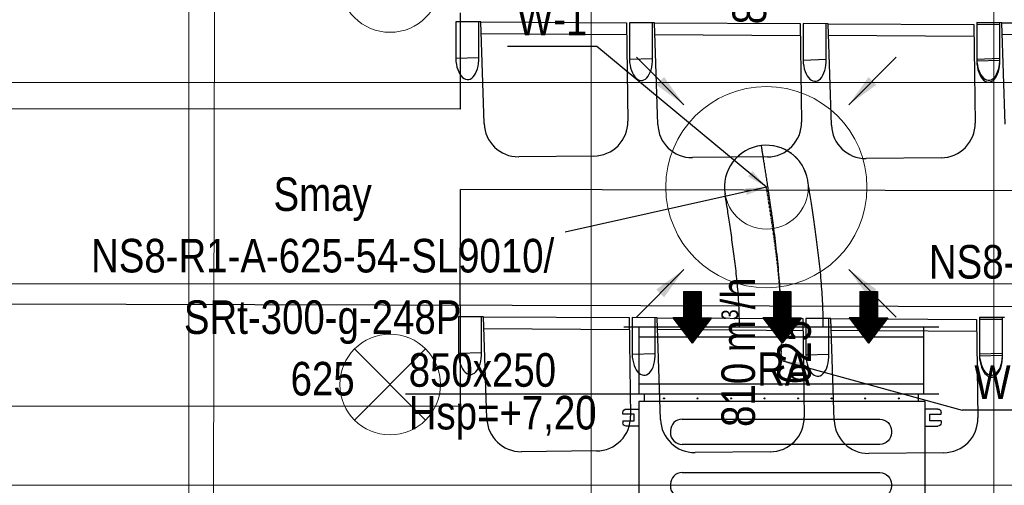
# Model space of a CAD drawing. Header units: millimetres. Extents: x -32221 to 212500, y 31663 to 93766.
# Tile 103 of 256: x 16346 to 19282, y 53313 to 54700. Entities that reach past the tile are written whole.
import ezdxf
from ezdxf.enums import TextEntityAlignment as Align

# ---------------------------------------------------------------- set-up
doc = ezdxf.new("R2010")
doc.units = ezdxf.units.MM
doc.linetypes.add('DASHDOT', pattern=[1, 0.5, -0.25, 0, -0.25])
for name, color, linetype in [('DVM_INDOOR', 104, 'Continuous'), ('FLUID-N', 7, 'Continuous'), ('FLUID-N-100-ARRGR', 7, 'Continuous'), ('FLUID-W', 7, 'Continuous'), ('FLUID-W-100-ARRGR', 7, 'Continuous'), ('FLUID-W-100-INF', 7, 'Continuous'), ('FLUID-W-100-NUM', 7, 'Continuous'), ('FLUID-W-SYM', 7, 'Continuous'), ('Sciany', 250, 'Continuous'), ('Wyposazenie', 250, 'Continuous')]:
    doc.layers.add(name, color=color, linetype=linetype)
for name, color, linetype, lineweight in [('kasetony', 42, 'Continuous', 5), ('lampy', 30, 'Continuous', 9), ('Opisy', 250, 'Continuous', 13), ('Wywiewniki', 1, 'Continuous', 20)]:
    doc.layers.add(name, color=color, linetype=linetype, lineweight=lineweight)
doc.styles.add('FDBES', font='simplex.shx')
doc.styles.get("Standard").update_dxf_attribs({"font": 'ARIALN.TTF'})
doc.linetypes.add('ZIGZAG', pattern='A,0.0001,-0.2,[131,ltypeshp.shx,S=0.2,R=0,X=-0.2,Y=0],-0.4,[131,ltypeshp.shx,S=0.2,R=180,X=0.2,Y=0],-0.2', length=0.8001)
doc.dimstyles.new('FDBES', dxfattribs={"dimscale": 50, "dimtxt": 4, "dimasz": 2.5, "dimexe": 0.8, "dimexo": 2, "dimgap": 1, "dimtad": 1, "dimdsep": 46, "dimtxsty": 'FDBES', "dimcen": 2.5, "dimclrd": 4, "dimclre": 5, "dimadec": 0, "dimazin": 0, "dimtfac": 1, "dimtmove": 0, "dimatfit": 3, "dimfxl": 1, "dimarcsym": 0})

# ---------------------------------------------------------------- blocks, each defined once
blk = doc.blocks.new('Direction')
at = {"layer": 'DVM_INDOOR', "color": 1}
for p, q in [((-35, 693.8), (35, 693.8)), ((-35, 693.8), (-35, 588.8)), ((35, 693.8), (35, 588.8)), ((-35, 588.8), (-77, 588.8)), ((-77, 588.8), (0, 487.3)), ((77, 588.8), (0, 487.3)), ((35, 588.8), (77, 588.8))]:
    blk.add_line(p, q, dxfattribs=at)
blk = doc.blocks.new('ID_D_G_D_1_T')
at = {"layer": 'DVM_INDOOR'}
h = blk.add_hatch(dxfattribs=at)
h.set_pattern_fill('ANSI31', color=1, scale=0.75)
h.set_pattern_definition([(45, (-97.4602, 125.541), (-1.683798, 1.683798), [])])
h.paths.add_polyline_path([(-265.5, 522.6), (-207.8, 598.7), (-239.3, 598.7), (-239.3, 677.4), (-291.8, 677.4), (-291.8, 598.7), (-323.3, 598.7)])
h = blk.add_hatch(dxfattribs=at)
h.set_pattern_fill('ANSI31', color=1, scale=0.75)
h.set_pattern_definition([(45, (2.5398, 125.541), (-1.683798, 1.683798), [])])
h.paths.add_polyline_path([(2.5, 522.6), (60.3, 598.7), (28.8, 598.7), (28.8, 677.4), (-23.7, 677.4), (-23.7, 598.7), (-55.2, 598.7)])
h = blk.add_hatch(dxfattribs=at)
h.set_pattern_fill('ANSI31', color=1, scale=0.75)
h.set_pattern_definition([(45, (102.5398, 125.541), (-1.683798, 1.683798), [])])
h.paths.add_polyline_path([(260.1, 522.6), (317.8, 598.7), (286.3, 598.7), (286.3, 677.4), (233.8, 677.4), (233.8, 598.7), (202.3, 598.7)])
h = blk.add_hatch(dxfattribs=at)
h.set_pattern_fill('ANSI31', color=1, scale=0.75)
h.set_pattern_definition([(45, (-97.4602, -971.7816), (-1.683798, 1.683798), [])])
h.paths.add_polyline_path([(-265.5, -574.8), (-207.8, -498.6), (-239.3, -498.6), (-239.3, -419.9), (-291.8, -419.9), (-291.8, -498.6), (-323.3, -498.6)])
h = blk.add_hatch(dxfattribs=at)
h.set_pattern_fill('ANSI31', color=1, scale=0.75)
h.set_pattern_definition([(45, (2.5398, -971.7816), (-1.683798, 1.683798), [])])
h.paths.add_polyline_path([(2.5, -574.8), (60.3, -498.6), (28.8, -498.6), (28.8, -419.9), (-23.7, -419.9), (-23.7, -498.6), (-55.2, -498.6)])
h = blk.add_hatch(dxfattribs=at)
h.set_pattern_fill('ANSI31', color=1, scale=0.75)
h.set_pattern_definition([(45, (102.5398, -971.7816), (-1.683798, 1.683798), [])])
h.paths.add_polyline_path([(260.1, -574.8), (317.8, -498.6), (286.3, -498.6), (286.3, -419.9), (233.8, -419.9), (233.8, -498.6), (202.3, -498.6)])
at = {"layer": 'DVM_INDOOR', "color": 0}
for p, q in [((409, 371), (-408.6, 371)), ((-408.6, 371), (-408.6, 349.2)), ((409, 349.2), (409, 371)), ((-462.2, 326.6), (-424.9, 326.6)), ((-424.9, 349.2), (-424.9, -350.8)), ((429, 349.2), (-424.9, 349.2)), ((429, 275.6), (429, 349.2)), ((466.4, 326.6), (429, 326.6)), ((-472.2, 311.1), (-472.2, 316.6)), ((-439.2, 311.1), (-472.2, 311.1)), ((-439.2, 291.1), (-439.2, 311.1)), ((-295.6, 296.3), (293.4, 296.3)), ((443.3, 291.1), (443.3, 311.1)), ((443.3, 311.1), (476.4, 311.1)), ((476.4, 311.1), (476.4, 316.6)), ((-472.2, 291.1), (-472.2, 285.6)), ((-472.2, 291.1), (-439.2, 291.1)), ((-424.9, 275.6), (-462.2, 275.6)), ((429, -350.8), (429, 275.6)), ((429, 275.6), (466.4, 275.6)), ((473.4, 291.1), (443.3, 291.1)), ((476.4, 291.1), (473.4, 291.1)), ((476.4, 291.1), (476.4, 285.6)), ((-330.7, 261.2), (-330.7, 256.2)), ((328.5, 261.2), (328.5, 256.2)), ((293.4, 221.1), (-295.6, 221.1)), ((-295.6, 137.3), (293.4, 137.3)), ((-330.7, 102.2), (-330.7, 97.2)), ((328.5, 102.2), (328.5, 97.2)), ((293.4, 62.1), (-295.6, 62.1)), ((429, 31.3), (-424.9, 31.3)), ((-294.4, 12.9), (294.6, 12.9)), ((-329.5, -22.2), (-329.5, -27.2)), ((329.8, -22.2), (329.8, -27.2)), ((462.8, -14.8), (429, -13.6)), ((462.8, -14.8), (462.8, -27.3)), ((462.8, -27.3), (462.8, -39.9)), ((463.8, -15.8), (463.8, -38.9)), ((429, -41.1), (462.8, -39.9)), ((294.6, -62.3), (-294.4, -62.3)), ((-294.4, -102.1), (294.6, -102.1)), ((-329.5, -137.2), (-329.5, -142.2)), ((329.8, -137.2), (329.8, -142.2)), ((453.4, -133.2), (429, -133)), ((429, -142.7), (453.4, -142.7)), ((429, -142.7), (453.4, -142.7)), ((453.4, -130.3), (453.4, -130.8)), ((453.4, -137.4), (453.4, -130.8)), ((453.4, -137.4), (453.4, -130.8)), ((453.4, -142.7), (453.4, -133.2)), ((453.4, -142.7), (453.4, -133.2)), ((453.4, -142.7), (453.4, -133.2)), ((453.4, -137.4), (453.4, -138.4)), ((453.4, -145), (453.4, -138.4)), ((453.4, -145), (453.4, -145.5)), ((465.4, -128.1), (454.7, -128.1)), ((454.7, -133), (465.4, -133)), ((465.4, -142.8), (454.7, -142.8)), ((466.8, -126), (465.4, -127.4)), ((465.4, -128.2), (465.4, -127.4)), ((465.4, -148.4), (465.4, -128.2)), ((467.6, -125.3), (475.7, -125.3)), ((467.6, -130.2), (475.7, -130.2)), ((467.6, -142.8), (475.7, -142.8)), ((477.9, -127.4), (476.5, -126)), ((483.4, -130.4), (477.9, -127.4)), ((477.9, -128.2), (477.9, -127.4)), ((477.9, -148.4), (477.9, -128.2)), ((477.9, -148.4), (483.4, -145.4)), ((483.4, -145.4), (483.4, -130.4)), ((465.4, -147.7), (454.7, -147.7)), ((465.4, -148.4), (466.8, -149.8)), ((467.6, -150.5), (475.7, -150.5)), ((476.5, -149.8), (477.9, -148.4)), ((294.6, -177.3), (-294.4, -177.3)), ((-294.4, -217.1), (294.6, -217.1)), ((438.3, -218), (429, -217.9)), ((429, -233.9), (438.3, -233.9)), ((429, -233.9), (438.3, -233.9)), ((440.3, -216.4), (438.3, -218)), ((438.3, -225.9), (438.3, -218)), ((438.3, -233.9), (438.3, -218)), ((438.3, -233.9), (438.3, -225.9)), ((438.3, -233.9), (440.3, -235.4)), ((448.6, -216.4), (440.3, -216.4)), ((440.3, -235.4), (440.3, -216.4)), ((448.6, -218.9), (448.6, -212)), ((448.6, -212), (458.6, -212)), ((458.6, -218.9), (448.6, -218.9)), ((448.6, -232.8), (448.6, -218.9)), ((448.6, -232.8), (458.6, -232.8)), ((448.6, -239.7), (448.6, -232.8)), ((458.6, -212), (458.6, -218.9)), ((458.9, -216.3), (458.6, -216.3)), ((458.6, -218.9), (458.6, -232.8)), ((458.6, -232.8), (458.6, -239.7)), ((459.4, -212.2), (458.9, -212.7)), ((458.9, -238.7), (458.9, -212.7)), ((476.3, -212.2), (461.5, -212.2)), ((476.3, -212.2), (461.5, -212.2)), ((476.3, -225.7), (461.5, -225.7)), ((478.9, -212.7), (478.4, -212.2)), ((484.9, -213.7), (478.9, -212.7)), ((478.9, -238.7), (478.9, -212.7)), ((484.9, -237.7), (484.9, -213.7)), ((-329.5, -252.2), (-329.5, -257.2)), ((329.8, -252.2), (329.8, -257.2)), ((440.3, -235.4), (448.6, -235.4)), ((448.6, -239.7), (458.6, -239.7)), ((458.6, -235.3), (458.9, -235.3)), ((458.9, -238.7), (459.4, -239.2)), ((476.3, -239.2), (461.5, -239.2)), ((478.4, -239.2), (478.9, -238.7)), ((478.9, -238.7), (484.9, -237.7)), ((-472.2, -292.7), (-472.2, -287.2)), ((-439.2, -292.7), (-472.2, -292.7)), ((-462.2, -277.2), (-424.9, -277.2)), ((-439.2, -312.7), (-439.2, -292.7)), ((294.6, -292.3), (-294.4, -292.3)), ((466.4, -277.2), (429, -277.2)), ((443.3, -312.7), (443.3, -292.7)), ((443.3, -292.7), (476.4, -292.7)), ((476.4, -292.7), (476.4, -287.2)), ((-472.2, -312.7), (-472.2, -318.2)), ((-472.2, -312.7), (-439.2, -312.7)), ((473.4, -312.7), (443.3, -312.7)), ((476.4, -312.7), (473.4, -312.7)), ((476.4, -312.7), (476.4, -318.2)), ((-424.9, -328.2), (-462.2, -328.2)), ((-424.9, -350.8), (429, -350.8)), ((-408.6, -350.8), (-408.6, -371)), ((409, -371), (409, -351.3)), ((429, -328.2), (466.4, -328.2)), ((-408.6, -371), (-408.1, -371)), ((-408.1, -371), (409, -371))]:
    blk.add_line(p, q, dxfattribs=at)
for centre in [(-349.9, 358.4), (-249.9, 358.4), (-149.9, 358.4), (-49.9, 358.4), (50.1, 358.4), (150.1, 358.4), (250.1, 358.4), (350.1, 358.4), (-349.9, -360), (-249.9, -360), (-149.9, -360), (-49.9, -360), (50.1, -360), (150.1, -360), (250.1, -360), (350.1, -360)]:
    blk.add_circle(centre, 1.6, dxfattribs=at)
at = {"layer": 'DVM_INDOOR', "color": 0, "extrusion": (0, 0, -1)}
for centre, radius, start, end in [((462.2, 316.6), 10, 0, 90), ((-466.4, 316.6), 10, 90, 180), ((-293.4, 261.2), 35.1, 90, 180), ((462.2, 285.6), 10, 270, 0), ((-466.4, 285.6), 10, 180, 270), ((-293.4, 256.2), 35.1, 180, 270), ((-293.4, 102.2), 35.1, 90, 180), ((-293.4, 97.2), 35.1, 180, 270), ((-294.6, -22.2), 35.1, 90, 180), ((-294.6, -27.2), 35.1, 180, 270), ((-294.6, -137.2), 35.1, 90, 180), ((-294.6, -142.2), 35.1, 180, 270), ((-294.6, -252.2), 35.1, 90, 180), ((-294.6, -257.2), 35.1, 180, 270), ((462.2, -287.2), 10, 0, 90), ((-466.4, -287.2), 10, 90, 180), ((462.2, -318.2), 10, 270, 0), ((-466.4, -318.2), 10, 180, 270), ((-409.5, -351.3), 0.5, 360, 90)]:
    blk.add_arc(centre, radius, start, end, dxfattribs=at)
at = {"layer": 'DVM_INDOOR', "color": 0}
for centre, radius, start, end in [((-295.6, 261.2), 35.1, 90, 180), ((-295.6, 256.2), 35.1, 180, 270), ((-295.6, 102.2), 35.1, 90, 180), ((-295.6, 97.2), 35.1, 180, 270), ((-294.4, -22.2), 35.1, 90, 180), ((-294.4, -27.2), 35.1, 180, 270), ((462.8, -15.8), 1, 0, 88.2), ((462.8, -38.9), 1, 271.8, 0), ((-294.4, -137.2), 35.1, 90, 180), ((-294.4, -142.2), 35.1, 180, 270), ((-294.4, -252.2), 35.1, 90, 180), ((-294.4, -257.2), 35.1, 180, 270)]:
    blk.add_arc(centre, radius, start, end, dxfattribs=at)
for points, knots in [([(454.7, -128.1), (454.7, -128.1), (454.6, -128.1), (454.4, -128.1), (454, -128.3), (453.7, -128.5), (453.6, -128.8), (453.5, -129.1), (453.4, -129.4), (453.4, -129.8), (453.4, -130.1), (453.4, -130.3)], [0, 0, 0, 0, 0.000013, 0.069041, 0.139275, 0.284826, 0.389711, 0.496275, 0.619531, 0.743075, 1, 1, 1, 1]), ([(453.4, -130.8), (453.4, -131), (453.4, -131.3), (453.4, -131.7), (453.5, -132), (453.6, -132.3), (453.8, -132.6), (454.1, -132.9), (454.4, -133), (454.6, -133), (454.7, -133), (454.7, -133)], [0, 0, 0, 0, 0.239182, 0.362776, 0.485496, 0.613466, 0.749358, 0.877858, 0.939112, 0.970034, 1, 1, 1, 1]), ([(454.7, -133), (454.7, -133), (454.6, -133), (454.4, -133.1), (454.1, -133.3), (453.8, -133.8), (453.6, -134.3), (453.5, -134.9), (453.4, -135.6), (453.4, -136.4), (453.4, -137), (453.4, -137.4)], [0, 0, 0, 0, 0.029886, 0.060825, 0.121941, 0.2487, 0.371948, 0.49607, 0.618809, 0.742992, 1, 1, 1, 1]), ([(453.4, -138.4), (453.4, -138.8), (453.4, -139.4), (453.4, -140.2), (453.5, -140.8), (453.6, -141.5), (453.8, -142.1), (454.1, -142.5), (454.4, -142.8), (454.6, -142.8), (454.7, -142.8), (454.7, -142.8)], [0, 0, 0, 0, 0.239, 0.36254, 0.485088, 0.61328, 0.74929, 0.877829, 0.939097, 0.970051, 1, 1, 1, 1]), ([(454.7, -142.8), (454.6, -142.8), (454.5, -142.8), (454.3, -142.9), (454, -143), (453.7, -143.3), (453.6, -143.5), (453.5, -143.8), (453.4, -144.1), (453.4, -144.5), (453.4, -144.8), (453.4, -145)], [0, 0, 0, 0, 0.033947, 0.069512, 0.139705, 0.28517, 0.390004, 0.496517, 0.619714, 0.743198, 1, 1, 1, 1]), ([(453.4, -145.5), (453.4, -145.7), (453.4, -146), (453.4, -146.4), (453.5, -146.7), (453.6, -147.1), (453.8, -147.4), (454.1, -147.6), (454.4, -147.7), (454.6, -147.7), (454.7, -147.7), (454.7, -147.7)], [0, 0, 0, 0, 0.239181, 0.362773, 0.485493, 0.613462, 0.749353, 0.877854, 0.939109, 0.970033, 1, 1, 1, 1]), ([(467.6, -125.3), (466.6, -126.1), (465.9, -126.9), (465.9, -128.6), (466.6, -129.4), (467.6, -130.2)], [0, 0, 0, 0, 0.5, 0.5, 1, 1, 1, 1]), ([(467.6, -130.2), (467.1, -131.2), (466.7, -132.2), (466.1, -134.3), (465.9, -135.4), (465.9, -138.7), (466.6, -140.8), (467.6, -142.8)], [0, 0, 0, 0, 0.25, 0.25, 0.5, 0.5, 1, 1, 1, 1]), ([(467.6, -142.8), (467.1, -143.4), (466.7, -144), (466.1, -145.3), (465.9, -146), (465.9, -148), (466.6, -149.3), (467.6, -150.5)], [0, 0, 0, 0, 0.25, 0.25, 0.5, 0.5, 1, 1, 1, 1]), ([(475.7, -130.2), (476.7, -129.4), (477.4, -128.6), (477.4, -126.9), (476.7, -126.1), (475.7, -125.3)], [0, 0, 0, 0, 0.5, 0.5, 1, 1, 1, 1]), ([(475.7, -142.8), (476.2, -141.8), (476.6, -140.8), (477.2, -138.7), (477.4, -137.6), (477.4, -134.3), (476.7, -132.2), (475.7, -130.2)], [0, 0, 0, 0, 0.25, 0.25, 0.5, 0.5, 1, 1, 1, 1]), ([(475.7, -150.5), (476.2, -149.9), (476.6, -149.3), (477.2, -148), (477.4, -147.3), (477.4, -145.3), (476.7, -144), (475.7, -142.8)], [0, 0, 0, 0, 0.25, 0.25, 0.5, 0.5, 1, 1, 1, 1]), ([(461.5, -212.2), (461.4, -212.2), (461.2, -212.2), (460.9, -212.2), (460.8, -212.2), (460.6, -212.2), (460.6, -212.2), (460.4, -212.2), (460.3, -212.2), (460.1, -212.2), (459.8, -212.2), (459.7, -212.2), (459.5, -212.2), (459.5, -212.2), (459.5, -212.2), (459.4, -212.2), (459.4, -212.2), (459.4, -212.2), (459.4, -212.2), (459.4, -212.2)], [0, 0, 0, 0, 0.125462, 0.125462, 0.250924, 0.250924, 0.313655, 0.313655, 0.376386, 0.501849, 0.501849, 0.752773, 0.752773, 0.878235, 0.878235, 0.940966, 0.972332, 0.972332, 1, 1, 1, 1]), ([(461.5, -225.7), (460.9, -224.7), (460.4, -223.6), (459.7, -221.4), (459.4, -220.2), (459.4, -216.6), (460.3, -214.4), (461.5, -212.2)], [0, 0, 0, 0, 0.25, 0.25, 0.5, 0.5, 1, 1, 1, 1]), ([(461.5, -239.2), (460.9, -238.2), (460.4, -237.1), (459.7, -234.9), (459.4, -233.7), (459.4, -230.1), (460.3, -227.9), (461.5, -225.7)], [0, 0, 0, 0, 0.25, 0.25, 0.5, 0.5, 1, 1, 1, 1]), ([(460.1, -212.2), (460.2, -212.2), (460.2, -212.2), (460.4, -212.2), (460.4, -212.2), (460.4, -212.2), (460.5, -212.2), (460.6, -212.2), (460.8, -212.2), (460.9, -212.2), (461.2, -212.2), (461.4, -212.2), (461.5, -212.2)], [0, 0, 0, 0, 0.181781, 0.181781, 0.249966, 0.249966, 0.318151, 0.454521, 0.454521, 0.72726, 0.72726, 1, 1, 1, 1]), ([(476.3, -225.7), (477, -224.7), (477.5, -223.6), (478.2, -221.4), (478.4, -220.2), (478.4, -216.6), (477.6, -214.4), (476.3, -212.2)], [0, 0, 0, 0, 0.25, 0.25, 0.5, 0.5, 1, 1, 1, 1]), ([(476.3, -212.2), (476.5, -212.2), (476.6, -212.2), (476.9, -212.2), (477.1, -212.2), (477.2, -212.2), (477.3, -212.2), (477.4, -212.2), (477.6, -212.2), (477.8, -212.2), (478, -212.2), (478.2, -212.2), (478.3, -212.2), (478.4, -212.2), (478.4, -212.2), (478.4, -212.2), (478.4, -212.2), (478.4, -212.2), (478.4, -212.2), (478.4, -212.2), (478.4, -212.2), (478.4, -212.2), (478.3, -212.2), (478.2, -212.2), (478, -212.2), (477.8, -212.2), (477.7, -212.2), (477.5, -212.2), (477.5, -212.2), (477.4, -212.2), (477.3, -212.2), (477.2, -212.2), (477.1, -212.2), (476.9, -212.2), (476.6, -212.2), (476.5, -212.2), (476.3, -212.2)], [0, 0, 0, 0, 0.0625, 0.0625, 0.125, 0.125, 0.15625, 0.15625, 0.1875, 0.25, 0.25, 0.375, 0.375, 0.4375, 0.4375, 0.46875, 0.484375, 0.484375, 0.5, 0.5, 0.5625, 0.5625, 0.625, 0.625, 0.75, 0.75, 0.8125, 0.8125, 0.828125, 0.828125, 0.84375, 0.875, 0.875, 0.9375, 0.9375, 1, 1, 1, 1]), ([(476.3, -239.2), (477, -238.2), (477.5, -237.1), (478.2, -234.9), (478.4, -233.7), (478.4, -230.1), (477.6, -227.9), (476.3, -225.7)], [0, 0, 0, 0, 0.25, 0.25, 0.5, 0.5, 1, 1, 1, 1]), ([(459.4, -239.2), (459.4, -239.2), (459.4, -239.2), (459.4, -239.2), (459.4, -239.2), (459.5, -239.2), (459.5, -239.2), (459.5, -239.2), (459.7, -239.2), (459.8, -239.2), (460.1, -239.2), (460.3, -239.2), (460.4, -239.2), (460.6, -239.2), (460.6, -239.2), (460.8, -239.2), (460.9, -239.2), (461.2, -239.2), (461.4, -239.2), (461.5, -239.2)], [0, 0, 0, 0, 0.027668, 0.027668, 0.059034, 0.121765, 0.121765, 0.247227, 0.247227, 0.498151, 0.498151, 0.623614, 0.686345, 0.686345, 0.749076, 0.749076, 0.874538, 0.874538, 1, 1, 1, 1]), ([(478.4, -239.2), (478.4, -239.2), (478.4, -239.2), (478.4, -239.2), (478.4, -239.2), (478.4, -239.2), (478.4, -239.2), (478.3, -239.2), (478.2, -239.2), (478, -239.2), (477.8, -239.2), (477.6, -239.2), (477.4, -239.2), (477.3, -239.2), (477.2, -239.2), (477.1, -239.2), (476.9, -239.2), (476.6, -239.2), (476.5, -239.2), (476.3, -239.2)], [0, 0, 0, 0, 0.027668, 0.027668, 0.059034, 0.121765, 0.121765, 0.247227, 0.247227, 0.498151, 0.498151, 0.623614, 0.686345, 0.686345, 0.749076, 0.749076, 0.874538, 0.874538, 1, 1, 1, 1])]:
    blk.add_open_spline(points, degree=3, knots=knots, dxfattribs=at)
for points in [[(467.6, -150.5), (467.3, -150.3), (467, -150), (466.8, -149.8)], [(476.5, -149.8), (476.3, -150), (476, -150.3), (475.7, -150.5)]]:
    blk.add_open_spline(points, degree=3, dxfattribs=at)
at = {"layer": 'DVM_INDOOR', "xscale": 0.75, "yscale": 0.75, "zscale": 0.75}
for p in [(-265.5, 157.1), (2.5, 157.1), (260.1, 157.1), (-265.5, -940.3), (2.5, -940.3), (260.1, -940.3)]:
    blk.add_blockref('Direction', p, dxfattribs=at)
at = {"layer": 'DVM_INDOOR', "color": 2}
for s, p in [('RA', (86.6, 365.9)), ('SA', (86.6, -731.4))]:
    blk.add_text(s, height=100, dxfattribs=at).set_placement(p, align=Align.BOTTOM_RIGHT)
blk = doc.blocks.new('*U4431')
at = {"color": 14, "linetype": 'Continuous', "lineweight": -2}
for p, q in [((-100, 470), (-100, -470)), ((100, 470), (100, -470))]:
    blk.add_line(p, q, dxfattribs=at)
at = {"color": 0, "linetype": 'ByBlock', "lineweight": -2}
for p, q in [((100, 425), (-100, 425)), ((-100, -425), (100, -425))]:
    blk.add_line(p, q, dxfattribs=at)
at = {"color": 1, "linetype": 'Continuous', "lineweight": -3}
for p, q in [((-70, 425), (-70, -425)), ((70, 425), (70, -425))]:
    blk.add_line(p, q, dxfattribs=at)
blk = doc.blocks.new('*U4430')
at = {"layer": 'FLUID-W-SYM', "color": 2, "linetype": 'DASHDOT', "lineweight": -3}
for q in [(50, 0), (-20, 0)]:
    blk.add_line((-50, 0), q, dxfattribs=at)
blk = doc.blocks.new('*U4429')
at = {"color": 0, "linetype": 'ByBlock', "lineweight": -2}
blk.add_circle((0, 0), 0.05, dxfattribs=at)
blk = doc.blocks.new('*U4466')
at = {"color": 14, "linetype": 'Continuous', "lineweight": -2, "extrusion": (-1, -4.89993e-18, -2.13296e-16)}
blk.add_ellipse((0, 0), major_axis=(0, 20.4, 123.3), ratio=1, start_param=0, end_param=1.525933, dxfattribs=at)
at = {"color": 14, "linetype": 'Continuous', "lineweight": -2, "extrusion": (-1, -1.811e-16, -1.62008e-16)}
blk.add_ellipse((0, 0), major_axis=(0, 124.1, -14.9), ratio=1, start_param=0, end_param=1.615689, dxfattribs=at)
at = {"color": 20, "linetype": 'ZIGZAG', "lineweight": -2, "ltscale": 50}
for points, knots in [([(0, -417, 44.7), (0, -404.1, 44.7), (0, -378.1, 44.4), (0, -338.8, 43), (0, -299.5, 40.7), (0, -260.1, 37.6), (0, -220.7, 33.9), (0, -181.6, 29.6), (0, -142.8, 24.9), (0, -115.7, 21.3), (0, -99.9, 19.1), (0, -93.6, 18.3), (0, -82.5, 16.7), (0, -63.6, 14.1), (0, -38.5, 10.5), (0, -13.9, 6.8), (0, 7.1, 3.6), (0, 24.7, 1), (0, 41.6, -1.7), (0, 57.7, -4.2), (0, 72.9, -6.6), (0, 86.8, -8.8), (0, 97.2, -10.5), (0, 104.5, -11.7), (0, 110.2, -12.6), (0, 115.8, -13.5), (0, 120.5, -14.3), (0, 123.4, -14.8), (0, 124.1, -14.9), (0, 124.1, -14.9)], [0, 0, 0, 0, 32.742311, 65.484623, 98.226934, 130.969245, 163.711556, 196.453868, 229.196179, 261.93849, 266.031279, 270.124068, 278.309646, 294.680801, 319.237535, 343.794268, 360.165424, 376.53658, 392.907735, 409.278891, 425.650046, 442.021202, 458.392358, 466.577936, 474.763513, 487.04188, 499.320247, 511.598614, 523.87698, 523.87698, 523.87698, 523.87698]), ([(0, -417, 169.7), (0, -405.4, 169.7), (0, -382.1, 169.5), (0, -335.8, 167.7), (0, -278.3, 163.8), (0, -211.4, 156.9), (0, -147.7, 148.8), (0, -88.4, 140.3), (0, -43.8, 133.6), (0, -13.8, 128.8), (0, 1.6, 126.4), (0, 10.9, 124.9), (0, 16.3, 124), (0, 19.5, 123.5), (0, 20.1, 123.4), (0, 20.4, 123.3)], [0, 0, 0, 0, 34.866832, 69.733663, 139.467326, 209.20099, 278.934653, 348.668316, 418.401979, 453.268811, 488.135642, 505.569058, 523.002474, 540.43589, 557.869306, 557.869306, 557.869306, 557.869306]), ([(0, -417, -80.3), (0, -406.2, -80.3), (0, -384.6, -80.6), (0, -341.5, -82.3), (0, -288.5, -86.3), (0, -227.4, -93), (0, -169.8, -100.6), (0, -116.1, -108.3), (0, -76.2, -114.4), (0, -49.7, -118.6), (0, -36.3, -120.7), (0, -28.4, -122), (0, -23.7, -122.8), (0, -21.1, -123.2), (0, -20.7, -123.3), (0, -20.4, -123.3)], [0, 0, 0, 0, 32.438816, 64.877633, 129.755266, 194.632898, 259.510531, 324.388164, 389.265797, 421.704613, 454.143429, 470.362838, 486.582246, 502.801654, 519.021062, 519.021062, 519.021062, 519.021062])]:
    blk.add_open_spline(points, degree=3, knots=knots, dxfattribs=at)
at = {"layer": 'FLUID-W-SYM', "color": 2, "linetype": 'DASHDOT', "lineweight": -3}
blk.add_open_spline([(0, -417, 44.7), (0, -327.8, 44.7), (0, -159.3, 26.4), (0, 0), (0, 0)], degree=3, knots=[0, 0, 0, 0, 267.526487, 523.87698, 523.87698, 523.87698, 523.87698], dxfattribs=at)
blk = doc.blocks.new('*U2842')
at = {"color": 0, "insert": (-1323.3, -296.6), "char_height": 100, "width": 1600, "attachment_point": 5, "line_spacing_factor": 1.1}
blk.add_mtext('Smay\\PNS8-R1-A-625-54-SL9010/ SRt-300-g-248P\\P625', dxfattribs=at)
blk.add_mtext('Smay\\PNS8-R1-A-625-54-SL9010/ SRt-300-g-248P\\P625', dxfattribs=at)
blk.add_mtext('Smay\\PNS8-R1-A-625-54-SL9010/ SRt-300-g-248P\\P625', dxfattribs=at)
blk.add_mtext('Smay\\PNS8-R1-A-625-54-SL9010/ SRt-300-g-248P\\P625', dxfattribs=at)
blk.add_mtext('Smay\\PNS8-R1-A-625-54-SL9010/ SRt-300-g-248P\\P625', dxfattribs=at)
blk.add_mtext('Smay\\PNS8-R1-A-625-54-SL9010/ SRt-300-g-248P\\P625', dxfattribs=at)
blk.add_mtext('Smay\\PNS8-R1-A-625-54-SL9010/ SRt-300-g-248P\\P625', dxfattribs=at)
blk.add_mtext('Smay\\PNS8-R1-A-625-54-SL9010/ SRt-300-g-248P\\P625', dxfattribs=at)
blk.add_mtext('Smay\\PNS8-R1-A-625-54-SL9010/ SRt-300-g-248P\\P625', dxfattribs=at)
blk.add_mtext('Smay\\PNS8-R1-A-625-54-SL9010/ SRt-300-g-248P\\P625', dxfattribs=at)
at = {"color": 0}
blk.add_leader([(0, 0), (-599.8, -134.4)], dimstyle='FDBES', override={"dimscale": 25, "dimclrd": 0, "dimclre": 0}, dxfattribs=at)
blk.add_leader([(0, 0), (-599.8, -134.4)], dimstyle='FDBES', override={"dimscale": 25, "dimclrd": 0, "dimclre": 0}, dxfattribs=at)
blk.add_leader([(0, 0), (-599.8, -134.4)], dimstyle='FDBES', override={"dimscale": 25, "dimclrd": 0, "dimclre": 0}, dxfattribs=at)
blk.add_leader([(0, 0), (-599.8, -134.4)], dimstyle='FDBES', override={"dimscale": 25, "dimclrd": 0, "dimclre": 0}, dxfattribs=at)
blk.add_leader([(0, 0), (-599.8, -134.4)], dimstyle='FDBES', override={"dimscale": 25, "dimclrd": 0, "dimclre": 0}, dxfattribs=at)
blk.add_leader([(0, 0), (-599.8, -134.4)], dimstyle='FDBES', override={"dimscale": 25, "dimclrd": 0, "dimclre": 0}, dxfattribs=at)
blk.add_leader([(0, 0), (-599.8, -134.4)], dimstyle='FDBES', override={"dimscale": 25, "dimclrd": 0, "dimclre": 0}, dxfattribs=at)
blk.add_leader([(0, 0), (-599.8, -134.4)], dimstyle='FDBES', override={"dimscale": 25, "dimclrd": 0, "dimclre": 0}, dxfattribs=at)
blk.add_leader([(0, 0), (-599.8, -134.4)], dimstyle='FDBES', override={"dimscale": 25, "dimclrd": 0, "dimclre": 0}, dxfattribs=at)
blk.add_leader([(0, 0), (-599.8, -134.4)], dimstyle='FDBES', override={"dimscale": 25, "dimclrd": 0, "dimclre": 0}, dxfattribs=at)
blk = doc.blocks.new('*U2843')
at = {"color": 0, "insert": (-1302.9, -313.1), "char_height": 100, "width": 1600, "attachment_point": 5, "line_spacing_factor": 1.1}
blk.add_mtext('Smay\\PNS8-R1-A-625-54-SL9010/ SRt-300-g-248P\\P625', dxfattribs=at)
blk.add_mtext('Smay\\PNS8-R1-A-625-54-SL9010/ SRt-300-g-248P\\P625', dxfattribs=at)
blk.add_mtext('Smay\\PNS8-R1-A-625-54-SL9010/ SRt-300-g-248P\\P625', dxfattribs=at)
blk.add_mtext('Smay\\PNS8-R1-A-625-54-SL9010/ SRt-300-g-248P\\P625', dxfattribs=at)
blk.add_mtext('Smay\\PNS8-R1-A-625-54-SL9010/ SRt-300-g-248P\\P625', dxfattribs=at)
blk.add_mtext('Smay\\PNS8-R1-A-625-54-SL9010/ SRt-300-g-248P\\P625', dxfattribs=at)
blk.add_mtext('Smay\\PNS8-R1-A-625-54-SL9010/ SRt-300-g-248P\\P625', dxfattribs=at)
at = {"color": 0}
blk.add_leader([(0, 0), (-579.3, -139.2)], dimstyle='FDBES', override={"dimscale": 25, "dimclrd": 0, "dimclre": 0}, dxfattribs=at)
blk.add_leader([(0, 0), (-579.3, -139.2)], dimstyle='FDBES', override={"dimscale": 25, "dimclrd": 0, "dimclre": 0}, dxfattribs=at)
blk.add_leader([(0, 0), (-579.3, -139.2)], dimstyle='FDBES', override={"dimscale": 25, "dimclrd": 0, "dimclre": 0}, dxfattribs=at)
blk.add_leader([(0, 0), (-579.3, -139.2)], dimstyle='FDBES', override={"dimscale": 25, "dimclrd": 0, "dimclre": 0}, dxfattribs=at)
blk.add_leader([(0, 0), (-579.3, -139.2)], dimstyle='FDBES', override={"dimscale": 25, "dimclrd": 0, "dimclre": 0}, dxfattribs=at)
blk.add_leader([(0, 0), (-579.3, -139.2)], dimstyle='FDBES', override={"dimscale": 25, "dimclrd": 0, "dimclre": 0}, dxfattribs=at)
blk.add_leader([(0, 0), (-579.3, -139.2)], dimstyle='FDBES', override={"dimscale": 25, "dimclrd": 0, "dimclre": 0}, dxfattribs=at)
blk = doc.blocks.new('*U2900')
at = {"color": 6}
blk.add_line((-505.3, 418.9), (-772.4, 418.9), dxfattribs=at)
blk.add_line((-505.3, 418.9), (-772.4, 418.9), dxfattribs=at)
blk.add_line((-505.3, 418.9), (-772.4, 418.9), dxfattribs=at)
blk.add_line((-505.3, 418.9), (-772.4, 418.9), dxfattribs=at)
blk.add_line((-505.3, 418.9), (-772.4, 418.9), dxfattribs=at)
blk.add_line((-505.3, 418.9), (-772.4, 418.9), dxfattribs=at)
blk.add_line((-505.3, 418.9), (-772.4, 418.9), dxfattribs=at)
blk.add_line((-505.3, 418.9), (-772.4, 418.9), dxfattribs=at)
blk.add_line((-505.3, 418.9), (-772.4, 418.9), dxfattribs=at)
blk.add_line((-505.3, 418.9), (-772.4, 418.9), dxfattribs=at)
at = {"color": 0, "insert": (-638.9, 418.9), "char_height": 100, "attachment_point": 5}
blk.add_mtext('W-1\\P ', dxfattribs=at)
blk.add_mtext('W-1\\P ', dxfattribs=at)
blk.add_mtext('W-1\\P ', dxfattribs=at)
blk.add_mtext('W-1\\P ', dxfattribs=at)
blk.add_mtext('W-1\\P ', dxfattribs=at)
blk.add_mtext('W-1\\P ', dxfattribs=at)
blk.add_mtext('W-1\\P ', dxfattribs=at)
blk.add_mtext('W-1\\P ', dxfattribs=at)
blk.add_mtext('W-1\\P ', dxfattribs=at)
blk.add_mtext('W-1\\P ', dxfattribs=at)
blk.add_leader([(0, 0), (-505.3, 418.9)], dimstyle='FDBES', override={"dimscale": 25, "dimclrd": 256, "dimclre": 256})
blk.add_leader([(0, 0), (-505.3, 418.9)], dimstyle='FDBES', override={"dimscale": 25, "dimclrd": 256, "dimclre": 256})
blk.add_leader([(0, 0), (-505.3, 418.9)], dimstyle='FDBES', override={"dimscale": 25, "dimclrd": 256, "dimclre": 256})
blk.add_leader([(0, 0), (-505.3, 418.9)], dimstyle='FDBES', override={"dimscale": 25, "dimclrd": 256, "dimclre": 256})
blk.add_leader([(0, 0), (-505.3, 418.9)], dimstyle='FDBES', override={"dimscale": 25, "dimclrd": 256, "dimclre": 256})
blk.add_leader([(0, 0), (-505.3, 418.9)], dimstyle='FDBES', override={"dimscale": 25, "dimclrd": 256, "dimclre": 256})
blk.add_leader([(0, 0), (-505.3, 418.9)], dimstyle='FDBES', override={"dimscale": 25, "dimclrd": 256, "dimclre": 256})
blk.add_leader([(0, 0), (-505.3, 418.9)], dimstyle='FDBES', override={"dimscale": 25, "dimclrd": 256, "dimclre": 256})
blk.add_leader([(0, 0), (-505.3, 418.9)], dimstyle='FDBES', override={"dimscale": 25, "dimclrd": 256, "dimclre": 256})
blk.add_leader([(0, 0), (-505.3, 418.9)], dimstyle='FDBES', override={"dimscale": 25, "dimclrd": 256, "dimclre": 256})
blk = doc.blocks.new('*U2902')
at = {"color": 6}
for p, q in [((821.9, -147.7), (539.1, -147.7)), ((821.9, -147.7), (539.1, -147.7)), ((821.9, -147.7), (539.1, -147.7)), ((821.9, -147.7), (539.1, -147.7)), ((821.6, -147.7), (539.4, -147.7)), ((821.6, -147.7), (539.4, -147.7)), ((821.6, -147.7), (539.4, -147.7)), ((821.6, -147.7), (539.4, -147.7)), ((821.6, -147.7), (539.4, -147.7)), ((821.6, -147.7), (539.4, -147.7)), ((821.6, -147.7), (539.4, -147.7)), ((821.6, -147.7), (539.4, -147.7)), ((821.6, -147.7), (539.4, -147.7)), ((821.6, -147.7), (539.4, -147.7)), ((821.6, -147.7), (539.4, -147.7)), ((821.6, -147.7), (539.4, -147.7)), ((821.6, -147.7), (539.4, -147.7)), ((821.6, -147.7), (539.4, -147.7)), ((821.6, -147.7), (539.4, -147.7)), ((821.6, -147.7), (539.4, -147.7)), ((821.6, -147.7), (539.4, -147.7)), ((821.6, -147.7), (539.4, -147.7)), ((821.6, -147.7), (539.4, -147.7)), ((821.6, -147.7), (539.4, -147.7)), ((821.6, -147.7), (539.4, -147.7)), ((821.6, -147.7), (539.4, -147.7))]:
    blk.add_line(p, q, dxfattribs=at)
at = {"color": 0, "insert": (680.5, -147.7), "char_height": 100, "attachment_point": 5}
for s in ['W-3\\P ', 'W-3\\P ', 'W-3\\P ', 'W-3\\P ', 'W-2\\P ', 'W-2\\P ', 'W-2\\P ', 'W-2\\P ', 'W-2\\P ', 'W-2\\P ', 'W-2\\P ', 'W-2\\P ', 'W-2\\P ', 'W-2\\P ', 'W-2\\P ', 'W-2\\P ', 'W-2\\P ', 'W-2\\P ', 'W-2\\P ', 'W-2\\P ', 'W-2\\P ', 'W-2\\P ', 'W-2\\P ', 'W-2\\P ', 'W-2\\P ', 'W-2\\P ']:
    blk.add_mtext(s, dxfattribs=at)
for points in [[(0, 0), (539.1, -147.7)], [(0, 0), (539.1, -147.7)], [(0, 0), (539.1, -147.7)], [(0, 0), (539.1, -147.7)], [(0, 0), (539.4, -147.7)], [(0, 0), (539.4, -147.7)], [(0, 0), (539.4, -147.7)], [(0, 0), (539.4, -147.7)], [(0, 0), (539.4, -147.7)], [(0, 0), (539.4, -147.7)], [(0, 0), (539.4, -147.7)], [(0, 0), (539.4, -147.7)], [(0, 0), (539.4, -147.7)], [(0, 0), (539.4, -147.7)], [(0, 0), (539.4, -147.7)], [(0, 0), (539.4, -147.7)], [(0, 0), (539.4, -147.7)], [(0, 0), (539.4, -147.7)], [(0, 0), (539.4, -147.7)], [(0, 0), (539.4, -147.7)], [(0, 0), (539.4, -147.7)], [(0, 0), (539.4, -147.7)], [(0, 0), (539.4, -147.7)], [(0, 0), (539.4, -147.7)], [(0, 0), (539.4, -147.7)], [(0, 0), (539.4, -147.7)]]:
    blk.add_leader(points, dimstyle='FDBES', override={"dimscale": 25, "dimclrd": 256, "dimclre": 256})
blk = doc.blocks.new('*U3558')
at = {"color": 0}
blk.add_leader([(0, 0), (-141.4, -141.4)], dimstyle='FDBES', override={"dimscale": 40, "dimclrd": 0}, dxfattribs=at)
blk.add_leader([(0, 0), (-141.4, -141.4)], dimstyle='FDBES', override={"dimscale": 40, "dimclrd": 0}, dxfattribs=at)
blk = doc.blocks.new('*U3559')
at = {"color": 0}
blk.add_leader([(0, 0), (141.4, -141.4)], dimstyle='FDBES', override={"dimscale": 40, "dimclrd": 0}, dxfattribs=at)
blk.add_leader([(0, 0), (141.4, -141.4)], dimstyle='FDBES', override={"dimscale": 40, "dimclrd": 0}, dxfattribs=at)
blk = doc.blocks.new('*U3560')
at = {"color": 0}
blk.add_leader([(0, 0), (-141.4, 141.4)], dimstyle='FDBES', override={"dimscale": 40, "dimclrd": 0}, dxfattribs=at)
blk.add_leader([(0, 0), (-141.4, 141.4)], dimstyle='FDBES', override={"dimscale": 40, "dimclrd": 0}, dxfattribs=at)
blk = doc.blocks.new('*U3561')
at = {"color": 0}
blk.add_leader([(0, 0), (141.4, 141.4)], dimstyle='FDBES', override={"dimscale": 40, "dimclrd": 0}, dxfattribs=at)
blk.add_leader([(0, 0), (141.4, 141.4)], dimstyle='FDBES', override={"dimscale": 40, "dimclrd": 0}, dxfattribs=at)

msp = doc.modelspace()

# ---------------------------------------------------------------- linework, layer by layer
at = {"layer": 'FLUID-N'}
msp.add_line((18191.977, 53584.311, 7327.5), (17495.824, 53584.311, 7327.5), dxfattribs=at)
at = {"layer": 'kasetony'}
for p, q in [((16850.147, 54512.853), (16850.147, 55112.853)), ((16850.147, 55112.853), (16850.147, 54512.853)), ((18050.147, 54512.853), (18050.147, 55112.853)), ((18050.147, 55112.853), (18050.147, 54512.853)), ((19250.147, 54512.853), (19250.147, 55112.853)), ((19250.147, 55112.853), (19250.147, 54512.853)), ((16250.147, 54512.853), (16850.147, 54512.853)), ((16850.147, 54512.853), (16250.147, 54512.853)), ((16850.147, 54512.853), (18050.147, 54512.853)), ((16850.147, 53912.853), (16850.147, 54512.853)), ((16850.147, 54512.853), (16850.147, 53912.853)), ((18050.147, 54512.853), (16850.147, 54512.853)), ((18050.147, 54512.853), (19250.147, 54512.853)), ((18050.147, 53912.853), (18050.147, 54512.853)), ((18050.147, 54512.853), (18050.147, 53912.853)), ((19250.147, 54512.853), (18050.147, 54512.853)), ((19250.147, 54512.853), (20450.147, 54512.853)), ((19250.147, 53912.853), (19250.147, 54512.853)), ((19250.147, 54512.853), (19250.147, 53912.853)), ((20450.147, 54512.853), (19250.147, 54512.853)), ((16250.147, 53912.853), (16850.147, 53912.853)), ((16850.147, 53912.853), (16250.147, 53912.853)), ((16850.147, 53912.853), (18050.147, 53912.853)), ((16850.147, 53312.853), (16850.147, 53912.853)), ((16850.147, 53912.853), (16850.147, 53312.853)), ((18050.147, 53912.853), (16850.147, 53912.853)), ((18050.147, 53912.853), (19250.147, 53912.853)), ((18050.147, 53312.853), (18050.147, 53912.853)), ((18050.147, 53912.853), (18050.147, 53312.853)), ((19250.147, 53912.853), (18050.147, 53912.853)), ((19250.147, 53912.853), (20450.147, 53912.853)), ((19250.147, 53312.853), (19250.147, 53912.853)), ((19250.147, 53912.853), (19250.147, 53312.853)), ((20450.147, 53912.853), (19250.147, 53912.853)), ((16250.147, 53312.853), (16850.147, 53312.853)), ((16850.147, 53312.853), (16250.147, 53312.853)), ((16850.147, 53312.853), (18050.147, 53312.853)), ((16850.147, 52712.853), (16850.147, 53312.853)), ((16850.147, 53312.853), (16850.147, 52712.853)), ((18050.147, 53312.853), (16850.147, 53312.853)), ((18050.147, 53312.853), (19250.147, 53312.853)), ((18050.147, 52712.853), (18050.147, 53312.853)), ((18050.147, 53312.853), (18050.147, 52712.853)), ((19250.147, 53312.853), (18050.147, 53312.853)), ((19250.147, 53312.853), (20450.147, 53312.853)), ((19250.147, 52712.853), (19250.147, 53312.853)), ((19250.147, 53312.853), (19250.147, 52712.853)), ((20450.147, 53312.853), (19250.147, 53312.853))]:
    msp.add_line(p, q, dxfattribs=at)
at = {"layer": 'lampy'}
for p, q in [((17344.081, 53718.919), (17556.213, 53506.787)), ((17556.213, 53718.919), (17344.081, 53506.787))]:
    msp.add_line(p, q, dxfattribs=at)
for centre in [(17450.147, 54812.853), (17450.147, 53612.853)]:
    msp.add_circle(centre, 150, dxfattribs=at)
at = {"layer": 'Opisy'}
msp.add_line((16922.793, 52666.869), (16934.554, 59712.647), dxfattribs=at)
at = {"layer": 'Sciany'}
for p, q in [((17659.47, 54720.471), (17658.794, 54433.424)), ((17658.794, 54433.424), (16188.036, 54434.89)), ((22857.428, 53836.61), (16187.455, 53852.32)), ((17659.56, 53848.853), (17659.26, 53547.541)), ((17658.851, 53547.541), (16187.153, 53549.008))]:
    msp.add_line(p, q, dxfattribs=at)
at = {"layer": 'Wyposazenie'}
for p, q in [((17645.881, 54694.107), (17645.726, 54585.399)), ((17720.709, 54693.729), (17645.881, 54694.107)), ((17714.512, 54587.622), (17715.048, 54693.758)), ((17720.709, 54693.729), (18154.726, 54691.537)), ((17730.497, 54390.85), (17720.709, 54693.729)), ((18154.726, 54691.537), (18159.03, 54397.719)), ((18163.792, 54691.492), (18163.637, 54582.784)), ((18163.792, 54691.492), (18163.637, 54582.784)), ((18232.959, 54691.142), (18163.792, 54691.492)), ((18238.62, 54691.114), (18163.792, 54691.492)), ((18232.423, 54585.007), (18232.959, 54691.142)), ((18232.423, 54585.007), (18232.959, 54691.142)), ((18238.62, 54691.114), (18672.637, 54688.922)), ((18248.408, 54388.234), (18238.62, 54691.114)), ((18672.637, 54688.922), (18676.941, 54395.103)), ((18681.702, 54688.876), (18681.548, 54580.168)), ((18681.702, 54688.876), (18681.548, 54580.168)), ((18750.87, 54688.527), (18681.702, 54688.876)), ((18756.531, 54688.498), (18681.702, 54688.876)), ((18750.334, 54582.391), (18750.87, 54688.527)), ((18750.334, 54582.391), (18750.87, 54688.527)), ((18756.531, 54688.498), (19190.548, 54686.306)), ((18766.319, 54385.619), (18756.531, 54688.498)), ((19190.548, 54686.306), (19194.852, 54392.488)), ((19199.613, 54686.26), (19199.459, 54577.553)), ((19199.621, 54691.9), (19199.467, 54583.192)), ((19268.781, 54685.911), (19199.613, 54686.26)), ((19274.45, 54691.522), (19199.621, 54691.9)), ((19268.245, 54579.775), (19268.781, 54685.911)), ((19268.253, 54585.415), (19268.789, 54691.551)), ((19274.45, 54691.522), (19708.467, 54689.331)), ((19284.237, 54388.643), (19274.45, 54691.522)), ((17721.989, 54659.307), (18155.244, 54656.177)), ((18239.9, 54656.692), (18673.155, 54653.561)), ((18757.811, 54654.076), (19191.066, 54650.946)), ((19275.73, 54657.1), (19708.985, 54653.97)), ((17645.726, 54585.399), (17714.512, 54587.622)), ((18163.637, 54582.784), (18232.423, 54585.007)), ((18163.637, 54582.784), (18232.423, 54585.007)), ((19199.467, 54583.192), (19268.253, 54585.415)), ((18681.548, 54580.168), (18750.334, 54582.391)), ((18681.548, 54580.168), (18750.334, 54582.391)), ((19199.459, 54577.553), (19268.245, 54579.775)), ((18057.753, 54293.994), (17833.619, 54291.924)), ((18575.664, 54291.379), (18351.53, 54289.309)), ((19093.575, 54288.763), (18869.441, 54286.693)), ((17659.56, 53848.853), (17660.375, 54194.561)), ((22862.331, 54182.309), (17660.375, 54194.561)), ((17653.946, 53815.057), (17653.792, 53706.349)), ((17728.775, 53814.679), (17653.946, 53815.057)), ((17722.578, 53708.572), (17723.114, 53814.708)), ((17728.775, 53814.679), (18162.792, 53812.487)), ((17738.562, 53511.8), (17728.775, 53814.679)), ((18162.792, 53812.487), (18167.096, 53518.669)), ((18171.857, 53812.442), (18171.703, 53703.734)), ((18171.857, 53812.442), (18171.703, 53703.734)), ((18241.025, 53812.092), (18171.857, 53812.442)), ((18246.686, 53812.064), (18171.857, 53812.442)), ((18240.489, 53705.956), (18241.025, 53812.092)), ((18240.489, 53705.956), (18241.025, 53812.092)), ((18246.686, 53812.064), (18680.703, 53809.872)), ((18256.473, 53509.184), (18246.686, 53812.064)), ((18680.703, 53809.872), (18685.007, 53516.053)), ((18689.768, 53809.826), (18689.614, 53701.118)), ((18689.768, 53809.826), (18689.614, 53701.118)), ((18758.936, 53809.477), (18689.768, 53809.826)), ((18764.597, 53809.448), (18689.768, 53809.826)), ((18758.4, 53703.341), (18758.936, 53809.477)), ((18758.4, 53703.341), (18758.936, 53809.477)), ((18764.597, 53809.448), (19198.613, 53807.256)), ((18774.384, 53506.569), (18764.597, 53809.448)), ((19198.613, 53807.256), (19202.918, 53513.438)), ((19207.679, 53807.21), (19207.525, 53698.503)), ((19207.687, 53812.85), (19207.533, 53704.142)), ((19276.847, 53806.861), (19207.679, 53807.21)), ((19282.516, 53812.472), (19207.687, 53812.85)), ((19276.31, 53700.725), (19276.847, 53806.861)), ((19276.319, 53706.365), (19276.855, 53812.501)), ((17730.055, 53780.257), (18163.31, 53777.127)), ((18247.966, 53777.642), (18681.221, 53774.511)), ((18765.877, 53775.026), (19199.131, 53771.896)), ((17653.792, 53706.349), (17722.578, 53708.572)), ((18171.703, 53703.734), (18240.489, 53705.956)), ((18171.703, 53703.734), (18240.489, 53705.956)), ((19207.533, 53704.142), (19276.319, 53706.365)), ((18689.614, 53701.118), (18758.4, 53703.341)), ((18689.614, 53701.118), (18758.4, 53703.341)), ((19207.525, 53698.503), (19276.31, 53700.725)), ((18065.819, 53414.944), (17841.685, 53412.874)), ((18583.73, 53412.328), (18359.596, 53410.259)), ((19101.641, 53409.713), (18877.506, 53407.643))]:
    msp.add_line(p, q, dxfattribs=at)
for centre, start, end in [((17832.675, 54394.152), 181.850846, 270.529054), ((18056.81, 54396.221), 270.529054, 0.839276), ((18350.586, 54391.536), 181.850846, 270.529054), ((18574.72, 54393.606), 270.529054, 0.839276), ((18868.497, 54388.921), 181.850846, 270.529054), ((19092.631, 54390.99), 270.529054, 0.839276), ((17840.741, 53515.102), 181.850846, 270.529054), ((18064.875, 53517.171), 270.529054, 0.839276), ((18358.652, 53512.486), 181.850846, 270.529054), ((18582.786, 53514.556), 270.529054, 0.839276), ((18876.562, 53509.87), 181.850846, 270.529054), ((19100.697, 53511.94), 270.529054, 0.839276)]:
    msp.add_arc(centre, 102.232, start, end, dxfattribs=at)
for centre in [(17680.119, 54586.511), (18198.03, 54583.895), (18198.03, 54583.895), (18715.941, 54581.28), (18715.941, 54581.28), (19233.852, 54578.664), (19233.86, 54584.304), (17688.185, 53707.461), (18206.096, 53704.845), (18206.096, 53704.845), (18724.007, 53702.229), (18724.007, 53702.229), (19241.918, 53699.614), (19241.926, 53705.254)]:
    msp.add_ellipse(centre, major_axis=(-2.082, 64.439), ratio=0.53373009, start_param=1.44454642, end_param=4.71238898, dxfattribs=at)
at = {"layer": 'Wywiewniki'}
for radius in [300, 125]:
    msp.add_circle((18572.263, 54201.331), radius, dxfattribs=at)

# ---------------------------------------------------------------- block references
at = {"layer": 'DVM_INDOOR', "rotation": 359.9999999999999}
msp.add_blockref('ID_D_G_D_1_T', (18616.827, 53213.31), dxfattribs=at)
at = {"layer": 'FLUID-W', "color": 1, "linetype": 'Continuous', "extrusion": (1, 0, -1.83697e-16), "rotation": 270}
msp.add_blockref('*U4466', (54201.331, 7063, 18572.263), dxfattribs=at)
at = {"layer": 'FLUID-W', "color": 1, "linetype": 'Continuous'}
for name, p, rotation in [('*U4431', (18616.977, 53684.311, 7327.5), 270), ('*U4430', (18616.977, 53734.311, 7327.5), 90), ('*U4429', (18616.977, 53684.311, 7327.5), 270)]:
    msp.add_blockref(name, p, dxfattribs=dict(at, rotation=rotation))
at = {"layer": 'FLUID-W-100-ARRGR', "rotation": 89.99999999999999}
for name, p in [('*U3561', (18326.553, 54447.042, 6603)), ('*U3559', (18817.974, 54447.042, 6603)), ('*U3560', (18326.553, 53955.62, 6603)), ('*U3558', (18817.974, 53955.62, 6603))]:
    msp.add_blockref(name, p, dxfattribs=at)
at = {"layer": 'FLUID-W-100-INF', "linetype": 'ByBlock'}
for name, p in [('*U2842', (18572.263, 54201.331, 6623)), ('*U2843', (21050.515, 54199.512, 6623))]:
    msp.add_blockref(name, p, dxfattribs=at)
at = {"layer": 'FLUID-W-100-NUM', "linetype": 'ByBlock'}
for name, p in [('*U2900', (18572.263, 54201.331, 6623)), ('*U2902', (18616.977, 53684.311, 7327.5))]:
    msp.add_blockref(name, p, dxfattribs=at)

# ---------------------------------------------------------------- texts
at = {"layer": 'FLUID-N', "char_height": 100, "width": 565.80197, "attachment_point": 1}
for s, insert in [('850x250', (17505.613, 53706.468)), ('Hsp=+7,20', (17505.613, 53579.212))]:
    msp.add_mtext(s, dxfattribs=dict(at, insert=insert))
at = {"layer": 'FLUID-N-100-ARRGR', "color": 0, "insert": (18605.39, 54909.615, 6603), "char_height": 100, "attachment_point": 5, "rotation": 90}
msp.add_mtext('810 m{\\A2;\\H0.5x;3}/h\\P625', dxfattribs=at)
at = {"layer": 'FLUID-W-100-ARRGR', "color": 0, "insert": (18572.263, 53709.539, 6603), "char_height": 100, "attachment_point": 5, "rotation": 90}
msp.add_mtext('810 m{\\A2;\\H0.5x;3}/h\\P625', dxfattribs=at)

doc.saveas('drawing.dxf')
